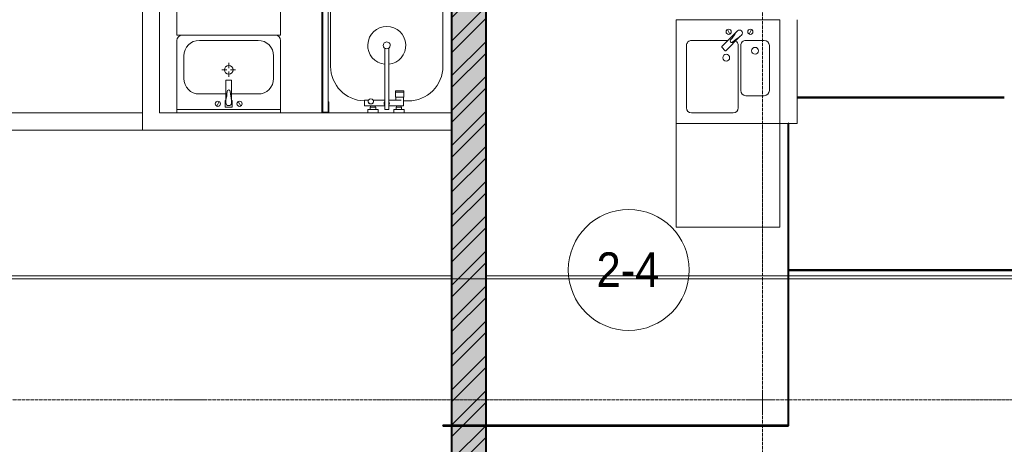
# Model space of a CAD drawing. Header units: millimetres. Extents: x 5617 to 106320, y 7718 to 217672.
# Tile 22 of 44: x 44287 to 49987, y 63043 to 65500. Entities that reach past the tile are written whole.
import ezdxf

# ---------------------------------------------------------------- set-up
doc = ezdxf.new("R2010")
doc.units = ezdxf.units.MM
doc.linetypes.add('ADSK_Линия сетки', pattern=[25, 20, -2.5, 0, -2.5])
doc.linetypes.add('Линия сетки', pattern=[25, 20, -2.5, 0, -2.5])
for name, color, linetype, lineweight in [('Марки помещений', 7, 'Continuous', 20), ('Мебель', 7, 'Continuous', 18), ('Оси', 7, 'Continuous', 9), ('Сантехнические приборы', 7, 'Continuous', 18), ('Стены', 7, 'Continuous', 18), ('Стены разрез', 7, 'Continuous', 40), ('Форма', 7, 'Continuous', 18), ('Формообразующий элемент-перекрытие', 7, 'Continuous', 18)]:
    doc.layers.add(name, color=color, linetype=linetype, lineweight=lineweight)
doc.styles.add('Arial_4', font='arial.ttf', dxfattribs={"width": 0.9, "height": 200})

# ---------------------------------------------------------------- blocks, each defined once
blk = doc.blocks.new('MR_Зона обслуживания - MR_Зона обслуживания-2560074-МКСС_K1_L21_67_500_')
at = {"layer": 'Мебель', "color": 254, "lineweight": 9, "true_color": 0xcccccc}
for p, q in [((300, 450), (-300, 450)), ((-300, 450), (-300, 0)), ((300, 0), (300, 450)), ((-300, 0), (300, 0))]:
    blk.add_line(p, q, dxfattribs=at)
blk = doc.blocks.new('MR_Зона обслуживания - MR_Зона обслуживания-2560096-МКСС_K1_L21_67_500_')
at = {"layer": 'Мебель', "color": 254, "lineweight": 9, "true_color": 0xcccccc}
for p, q in [((300, 600), (-300, 600)), ((-300, 600), (-300, 0)), ((300, 0), (300, 600)), ((-300, 0), (300, 0))]:
    blk.add_line(p, q, dxfattribs=at)
blk = doc.blocks.new('MR_Ванна - Санузел с ванной_1800x750-2498963-МКСС_K1_L21_67_500_')
at = {"layer": 'Сантехнические приборы', "color": 253, "true_color": 0xaaaaaa}
for p, q in [((900, 0), (-900, 0)), ((-900, 0), (-900, -750)), ((900, -275.2), (900, 0)), ((-505, -50), (630, -50)), ((780, -276.9), (770.9, -276.9)), ((770.9, -276.9), (770.9, -323.9)), ((807.5, -276.9), (780, -276.9)), ((780, -276.9), (780, -323.9)), ((780, -323.9), (780, -276.9)), ((807.5, -323.9), (807.5, -276.9)), ((858, -278.8), (807.5, -278.8)), ((807.5, -278.8), (807.5, -321.6)), ((830, -250), (830, -278.8)), ((858, -291.7), (858, -278.8)), ((900, -275.2), (880, -275.2)), ((880, -275.2), (880, -335)), ((900, -335), (900, -275.2)), ((770.9, -323.9), (780, -323.9)), ((780, -323.9), (807.5, -323.9)), ((807.5, -321.6), (826.3, -321.6)), ((826.3, -291.7), (826.3, -363.7)), ((858, -363.7), (858, -291.7)), ((866, -291.7), (858, -291.7)), ((858, -291.7), (858, -318.6)), ((858, -318.6), (866, -318.6)), ((880, -289), (866, -289)), ((866, -289), (866, -321)), ((866, -318.6), (866, -291.7)), ((866, -321), (880, -321)), ((880, -321), (880, -289)), ((880, -335), (900, -335)), ((900, -425), (900, -335)), ((880, -363.7), (524.9, -363.7)), ((524.9, -386.3), (880, -386.3)), ((826.3, -386.3), (826.3, -453.7)), ((858, -504.1), (858, -386.3)), ((880, -386.3), (880, -363.7)), ((858, -441.4), (858, -468.3)), ((866, -441.4), (858, -441.4)), ((866, -439), (866, -471)), ((880, -439), (866, -439)), ((866, -468.3), (866, -441.4)), ((880, -425), (880, -484.8)), ((900, -425), (880, -425)), ((880, -471), (880, -439)), ((900, -484.8), (900, -425)), ((826.3, -480.7), (826.3, -504.1)), ((826.3, -504.1), (858, -504.1)), ((858, -468.3), (866, -468.3)), ((866, -471), (880, -471)), ((880, -484.8), (900, -484.8)), ((900, -710), (900, -484.8)), ((630, -700), (-505, -700)), ((195, -710), (195, -750.1)), ((210, -710), (195, -710)), ((200, -745.1), (200, -715)), ((200, -715), (210, -715)), ((895, -715), (200, -715)), ((200, -715), (200, -745.1)), ((210, -715), (210, -710)), ((900, -710), (835, -710)), ((835, -710), (835, -715)), ((835, -715), (895, -715)), ((895, -715), (895, -745.1)), ((895, -745.1), (895, -715)), ((900, -750), (900, -710)), ((-900, -750), (195.1, -750)), ((195, -750.1), (210, -750.1)), ((210, -745.1), (200, -745.1)), ((200, -745.1), (895, -745.1)), ((210, -750.1), (210, -745.1)), ((210, -750), (885, -750)), ((895, -745.1), (885, -745.1)), ((885, -745.1), (885, -750)), ((885, -750), (900, -750))]:
    blk.add_line(p, q, dxfattribs=at)
for centre, radius, start, end in [((-505, -375), 325, 90, 270), ((630, -250), 200, 360, 90), ((508.5, -375), 110, 5.916, 354.084), ((508.5, -375), 20, 90, 270), ((508.5, -375), 20, 270, 90), ((508.5, -375), 20, 325.4667, 34.5333), ((843.9, -375), 15.5, 47.0093, 132.9907), ((843.9, -375), 15.5, 227.0093, 312.9907), ((832.8, -467.2), 15, 90, 270), ((832.8, -467.2), 15, 244.0483, 115.9517), ((832.8, -467.2), 15, 270, 90), ((630, -500), 200, 270, 358.8143)]:
    blk.add_arc(centre, radius, start, end, dxfattribs=at)
blk = doc.blocks.new('MR_Тумба-Умывальник с зеркалом - Тумба-умывальник_600-2560072-МКСС_K1_L21_67_500_')
at = {"layer": 'Сантехнические приборы', "color": 253, "true_color": 0xaaaaaa}
for p, q in [((-300, 0), (-300, 420)), ((-270, 450), (270, 450)), ((-170, 420), (170, 420)), ((300, 420), (300, 0)), ((-260, 200), (-260, 330)), ((0, 290), (0, 260)), ((260, 330), (260, 200)), ((-10, 250), (-40, 250)), ((0, 210), (0, 240)), ((40, 250), (10, 250)), ((-17, 73.1), (-17, 187.9)), ((-14, 190.9), (14, 190.9)), ((17, 187.9), (17, 73.1)), ((-17, 110), (-170, 110)), ((-69.7, 39.8), (-55.6, 66.3)), ((-20, 73.1), (-17, 73.1)), ((-20, 33.1), (-20, 73.1)), ((-17, 60), (-17, 73.1)), ((170, 110), (17, 110)), ((17, 73.1), (17, 60)), ((17, 73.1), (20, 73.1)), ((20, 73.1), (20, 33.1)), ((69.7, 39.8), (55.6, 66.3)), ((-300, 20), (300, 20)), ((300, 0), (-300, 0)), ((20, 33.1), (-20, 33.1))]:
    blk.add_line(p, q, dxfattribs=at)
for centre, radius, start, end in [((-270, 420), 30, 90, 180), ((-170, 330), 90, 90, 180), ((170, 330), 90, 0, 90), ((270, 420), 30, 0, 90), ((0, 250), 25, 360, 180), ((0, 250), 25, 180, 360), ((-170, 200), 90, 180, 270), ((-14, 187.9), 3, 90, 180), ((-14, 187.9), 3, 105, 165), ((14, 187.9), 3, 0, 90), ((14, 187.9), 3, 15, 75), ((170, 200), 90, 270, 0), ((-217.6, 129.9), 208.5, 344.1823, 358.4054), ((0, 124.1), 9.19, 0, 180), ((217.6, 129.9), 208.5, 181.5946, 195.8177), ((-62.7, 53.1), 15, 0, 180), ((0, 60), 17, 180, 0), ((62.7, 53.1), 15, 0, 180), ((-62.7, 53.1), 15, 180, 0), ((62.7, 53.1), 15, 180, 0)]:
    blk.add_arc(centre, radius, start, end, dxfattribs=at)
blk = doc.blocks.new('MR_Мойка - Кухонная мойка-2560094-МКСС_K1_L21_67_500_')
at = {"layer": 'Сантехнические приборы', "color": 253, "true_color": 0xaaaaaa}
for p, q in [((-300, -50), (-300, 550)), ((-300, 550), (300, 550)), ((-300, -50), (-300, 550)), ((300, 550), (300, -50)), ((-60, 100), (-60, 460)), ((-30, 490), (210, 490)), ((240, 460), (240, 100)), ((-240, 100), (-240, 360)), ((-210, 390), (-104, 390)), ((-74, 360), (-74, 100)), ((-69.8, 48.2), (11.4, 129.4)), ((15.7, 129.4), (35.5, 109.6)), ((-104, 70), (-210, 70)), ((35.5, 105.4), (-45.7, 24.2)), ((210, 70), (0.1, 70)), ((-136.7, 6.7), (-122.6, 33.3)), ((-79, 39), (-69.8, 48.2)), ((-45.7, 24.2), (-55, 14.9)), ((2.7, 6.7), (-11.4, 33.3)), ((300, -50), (-300, -50))]:
    blk.add_line(p, q, dxfattribs=at)
for centre, radius, start, end in [((-30, 460), 30, 90, 180), ((210, 460), 30, 0, 90), ((-210, 360), 30, 90, 180), ((-104, 360), 30, 0, 90), ((10, 170), 20, 0, 180), ((-157, 130), 20, 0, 180), ((-157, 130), 20, 180, 0), ((10, 170), 20, 180, 0), ((13.5, 127.3), 3, 45, 135), ((13.5, 127.3), 3, 45, 135), ((-210, 100), 30, 180, 270), ((-104, 100), 30, 270, 0), ((-171.5, 230.2), 208.5, 299.1823, 313.4054), ((-30, 100), 30, 180, 241.4489), ((136.3, -77.5), 208.5, 136.5946, 150.8177), ((-21.7, 72.3), 9.19, 315, 135), ((33.3, 107.5), 3, 315, 45), ((33.3, 107.5), 3, 315, 45), ((210, 100), 30, 270, 0), ((-129.7, 20), 15, 0, 180), ((-129.7, 20), 15, 180, 0), ((-67, 26.9), 17, 135, 315), ((-4.3, 20), 15, 0, 180), ((-4.3, 20), 15, 180, 0)]:
    blk.add_arc(centre, radius, start, end, dxfattribs=at)
blk = doc.blocks.new('135_SLK_K1_AR_rvt-1-МКСС_K1_L21_67_500_')
at = {"layer": 'Стены разрез', "lineweight": 9, "true_color": 0xcccccc}
h = blk.add_hatch(dxfattribs=at)
h.set_pattern_fill('FP_1', color=254, style=0, pattern_type=2)
h.set_pattern_definition([(50, (0, 0), (218.62117, -19.1268), [22.86, -251.46]), (355, (0, 0), (-42.2919, 229.2684), [18.288, -201.168]), (100.451, (18.22, -1.6), (176.3311, 210.13963), [19.428, -213.708]), (46.184, (0, 60.96), (325.29495, -50.4516), [34.29, -377.19]), (96.636, (27.1, 56.76), (284.883, 296.9127), [29.142, -320.562]), (351.184, (0, 60.96), (284.8858, 296.9107), [27.432, -301.752]), (21, (30.48, 45.72), (181.93753, -122.7183), [22.86, -251.46]), (326, (30.48, 45.72), (74.1622, 221.0262), [18.288, -201.168]), (71.451, (45.64, 35.5), (256.10035, 98.30526), [19.428, -213.708]), (37.5, (0, 0), (3.70639, 101.465895), [3.353, -195.377, 3.353, -200.863, -201.93]), (37.5, (0, 0), (3.70639, 101.465895), [-402.946, 3.353, -198.577]), (7.5, (0, 0), (80.18358, 120.21653), [3.353, -113.081, 3.353, -190.805, -76.962]), (7.5, (0, 0), (80.18358, 120.21653), [-310.591, 3.353, -73.609]), (327.5, (-67.97, 0), (162.70865, -6.87497), [3.353, -72.847, 3.353, -234.391, -315.468]), (327.5, (-67.97, 0), (162.70865, -6.87497), [-313.944, 3.353, -312.115]), (317.5, (-98.45, 0), (177.75468, 30.51183), [3.353, -95.707, 3.353, -154.534, -224.028]), (317.5, (-98.45, 0), (177.75468, 30.51183), [-256.946, 3.353, -220.675])])
h.paths.add_polyline_path([(32463.2, 60500), (32550, 60500), (32550, 68080), (32350, 68080), (32350, 60500)])
h = blk.add_hatch(dxfattribs=at)
h.set_pattern_fill('FP_2', color=254, style=0, pattern_type=2)
h.set_pattern_definition([(45, (0, 0), (-101.02788, 101.02788), []), (45, (67.35, 0), (-101.02788, 101.02788), [])])
h.paths.add_polyline_path([(32463.2, 60500), (32550, 60500), (32550, 68080), (32350, 68080), (32350, 60500)])
at = {"layer": 'Стены', "color": 254, "true_color": 0xcccccc}
for p, q in [((30560, 64960), (30560, 66660)), ((30660, 66660), (30660, 64960)), ((34250, 64900), (34250, 65500)), ((34350, 65500), (34350, 64900)), ((28850, 64960), (30560, 64960)), ((30560, 64960), (30560, 64860)), ((30560, 64960), (30560, 64860)), ((30660, 64960), (32350, 64960)), ((34350, 64900), (34250, 64900)), ((30560, 64860), (28950, 64860)), ((32350, 64860), (30560, 64860))]:
    blk.add_line(p, q, dxfattribs=at)
at = {"layer": 'Стены разрез', "color": 254, "true_color": 0xcccccc}
for p, q in [((32350, 68080), (32350, 60500)), ((32550, 60500), (32550, 68080)), ((35549.7, 65050), (34350, 65050)), ((34350, 65050), (34350, 65049.2)), ((34350, 65049.2), (35549.7, 65049.2)), ((35549.7, 65049.2), (35549.7, 65050)), ((34300.4, 64900), (34299.6, 64900)), ((34299.6, 64900), (34299.6, 63150.4)), ((34300.4, 64050.8), (34300.4, 64900)), ((36100, 64050.8), (34300.4, 64050.8)), ((34300.4, 63150.4), (34300.4, 64050)), ((34300.4, 64050), (36100, 64050)), ((34299.6, 63150.4), (32300, 63150.4)), ((32300, 63150.4), (32300, 63149.6)), ((32300, 63149.6), (34300.4, 63149.6)), ((34300.4, 63149.6), (34300.4, 63150.4))]:
    blk.add_line(p, q, dxfattribs=at)
at = {"layer": 'Мебель', "color": 254, "lineweight": 18, "true_color": 0xcccccc}
blk.add_blockref('MR_Зона обслуживания - MR_Зона обслуживания-2560074-МКСС_K1_L21_67_500_', (31060, 65410), dxfattribs=at)
at = {"layer": 'Мебель', "color": 254, "lineweight": 18, "true_color": 0xcccccc, "rotation": 180}
blk.add_blockref('MR_Зона обслуживания - MR_Зона обслуживания-2560096-МКСС_K1_L21_67_500_', (33950, 64900), dxfattribs=at)
at = {"layer": 'Сантехнические приборы', "color": 253, "lineweight": 18, "true_color": 0xaaaaaa}
for name, p, rotation in [('MR_Ванна - Санузел с ванной_1800x750-2498963-МКСС_K1_L21_67_500_', (32350, 65860), 269.9999999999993), ('MR_Мойка - Кухонная мойка-2560094-МКСС_K1_L21_67_500_', (33950, 65450), 180)]:
    blk.add_blockref(name, p, dxfattribs=dict(at, rotation=rotation))
blk.add_blockref('MR_Тумба-Умывальник с зеркалом - Тумба-умывальник_600-2560072-МКСС_K1_L21_67_500_', (31060, 64960), dxfattribs=at)
blk = doc.blocks.new('135_SLK_K1_AR_FCD_rvt-1-МКСС_K1_L21_67_500_')
at = {"layer": 'Форма', "color": 254, "lineweight": 9, "true_color": 0xcccccc}
blk.add_line((48950, 63999.3), (13905.9, 63999.3), dxfattribs=at)
at = {"layer": 'Формообразующий элемент-перекрытие', "color": 254, "lineweight": 5, "true_color": 0xcccccc}
for p, q in [((25250, 64016.8), (32350, 64016.8)), ((32550, 64016.8), (36050, 64016.8))]:
    blk.add_line(p, q, dxfattribs=at)
blk = doc.blocks.new('050_Марка_Помещение - Номер-620969-МКСС_K1_L21_67_500_')
at = {"layer": 'Марки помещений'}
blk.add_circle((0, 0), 3.5, dxfattribs=at)

msp = doc.modelspace()

# ---------------------------------------------------------------- linework, layer by layer
at = {"layer": 'Оси', "linetype": 'Линия сетки'}
for p, q in [((46787.3, 54703.8), (46787.3, 80999.9)), ((48587.3, 54703.8), (48587.3, 80999.9))]:
    msp.add_line(p, q, dxfattribs=at)
at = {"layer": 'Оси', "linetype": 'ADSK_Линия сетки'}
msp.add_line((74890.6, 63300), (25783.4, 63300), dxfattribs=at)

# ---------------------------------------------------------------- block references
at = {"lineweight": 5}
for name in ['135_SLK_K1_AR_FCD_rvt-1-МКСС_K1_L21_67_500_', '135_SLK_K1_AR_rvt-1-МКСС_K1_L21_67_500_']:
    msp.add_blockref(name, (14437.3, 0), dxfattribs=at)
at = {"layer": 'Марки помещений', "xscale": 99.99999999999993, "yscale": 99.99999999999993, "zscale": 99.99999999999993}
msp.add_blockref('050_Марка_Помещение - Номер-620969-МКСС_K1_L21_67_500_', (47813.2, 64051.7), dxfattribs=at)

# ---------------------------------------------------------------- texts
at = {"layer": 'Марки помещений', "lineweight": 9, "insert": (47626.7, 64153.5), "char_height": 200, "width": 447.342, "attachment_point": 1, "style": 'Arial_4'}
msp.add_mtext('2-4', dxfattribs=at)

doc.saveas('drawing.dxf')
